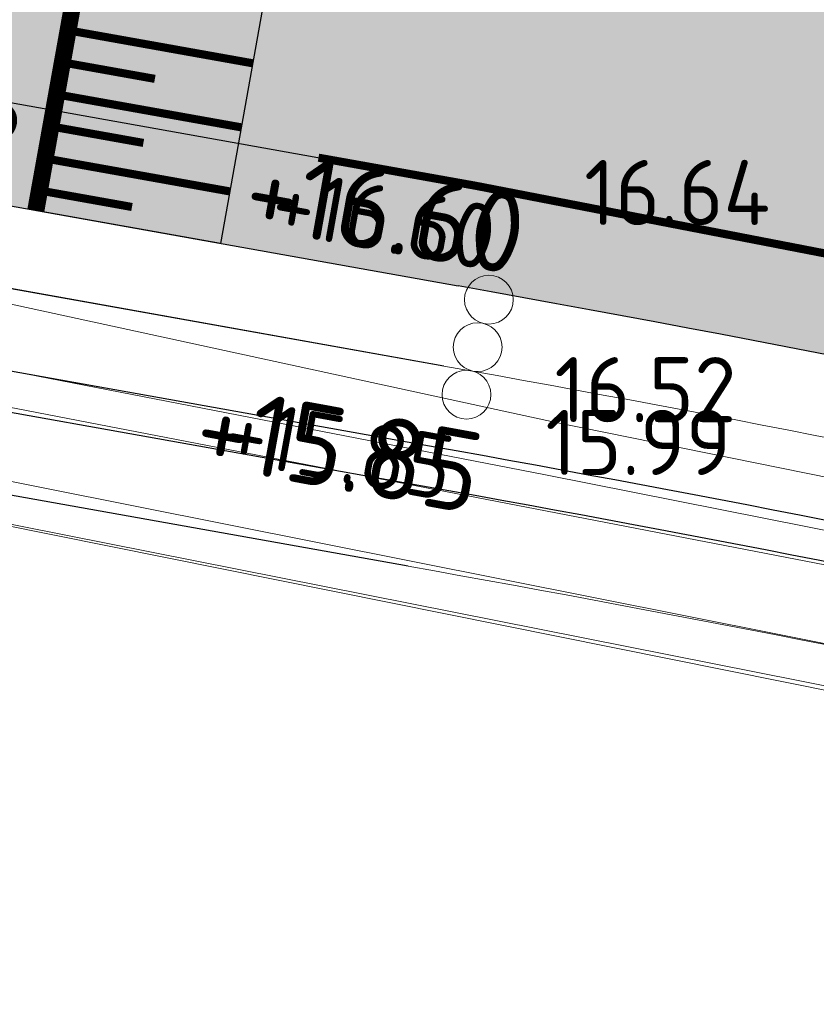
# Model space of a CAD drawing. Header units: metres. Extents: x 174255 to 175175, y 462028 to 462911.
# Tile 38 of 256: x 174592 to 174602, y 462248 to 462260. Entities that reach past the tile are written whole.
import ezdxf
from ezdxf.enums import TextEntityAlignment as Align

# ---------------------------------------------------------------- set-up
doc = ezdxf.new("R2010")
doc.units = ezdxf.units.M
doc.linetypes.add('VW-1-1_STREEP', pattern=[2, 1, -1])
for name, color, linetype, lineweight in [('B-ME-AL-PEIL_BRM-T20', 8, 'Continuous', 20), ('B-ME-AL-PEIL_MAAIVELD-T20', 8, 'Continuous', 20), ('B-ME-WH-WATERGANG_SLOOT_BODEM-G', 8, 'Continuous', 20), ('B-ME-WH-WATERGANG_SLOOT_INSTEEK-G', 8, 'Continuous', 20), ('B-WE-IE-MEUBILAIR_WEGMEUBILAIR-KOMBORD-G', 8, 'Continuous', 20), ('B-WE-VH-NAP-T20', 252, 'Continuous', 25), ('B-WE-VH-VERHARDING_ASFALT-G', 252, 'Continuous', 25), ('B-WE-VW-MARKERING_DWARS_STREEP_DOORGETROKKEN_020-G', 8, 'Continuous', 13), ('B-WE-VW-MARKERING_LANGS_STREEP_11_010-G', 8, 'VW-1-1_STREEP', 13), ('B-WE-VW-MARKERING_LANGS_STREEP_DOORGETROKKEN_010-G', 8, 'Continuous', 20), ('B-WE-VW-MARKERING_PUNTSTUK-G', 252, 'Continuous', 25), ('B-WE-WH-NAP-T20', 252, 'Continuous', 20), ('B-WE-WH-WATERGANG_BODEM-G', 252, 'Continuous', 25), ('B-WE-WH-WATERGANG_INSTEEK-G', 252, 'Continuous', 25), ('B-XX-KG-GRENS_PERCEEL-BEREKEND-G', 213, 'Continuous', 20), ('N-WE-AL-WERKGRENS-G', 173, 'AL-WERKGRENS', 20), ('N-WE-VH-NAP-T20', 7, 'Continuous', 25), ('N-WE-VH-VERHARDING_ASFALT-G', 50, 'Continuous', 25), ('N-WE-VH-VERHARDING_ASFALT_RIJBAAN-V', 254, 'Continuous', 25), ('N-WE-VH-VERHARDING_ASFALT_ROOD-V', 11, 'Continuous', 25), ('N-WE-VH-VERHARDING_DREMPEL_ASFALT-G', 30, 'Continuous', 25), ('N-WE-VW-MARKERING_DWARS_STREEP_DOORGETROKKEN_020-G', 7, 'Continuous', 13), ('N-WE-VW-MARKERING_LANGS_STREEP_11_010-G', 7, 'VW-1-1_STREEP', 13), ('N-WE-VW-MARKERING_LANGS_STREEP_DOORGETROKKEN_010-G', 7, 'Continuous', 20), ('N-WE-VW-MARKERING_PUNTSTUK-V', 7, 'Continuous', 25)]:
    doc.layers.add(name, color=color, linetype=linetype, lineweight=lineweight)
doc.layers.add('N-WE-VH-MATERIAALGRENS-G', color=15, linetype='Continuous')
doc.styles.add('NLCS-ISO-M500-T20', font='NLCS-ISO.ttf', dxfattribs={"height": 1})
doc.linetypes.add('AL-WERKGRENS', pattern='A,10,[106,Afdeling.shx,S=1,R=0,X=0,Y=0],-2', length=12)

msp = doc.modelspace()

# ---------------------------------------------------------------- hatches: boundary and pattern name
at = {"layer": 'B-WE-VW-MARKERING_PUNTSTUK-G'}
h = msp.add_hatch(color=256, dxfattribs=at)
h.dxf.hatch_style = 1
edge = h.paths.add_edge_path()
edge.add_arc((174564.0402764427, 462163.443269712), 104.9999999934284, 67.45682479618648, 72.03536528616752, ccw=False)
edge.add_arc((174544.8543714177, 461961.7783100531), 304.4999997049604, 78.74314112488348, 79.86621309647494)
edge.add_line((174598.4303089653, 462261.5279868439), (174596.0829519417, 462261.9475431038))
edge.add_arc((174595.6409137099, 462262.788436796), 0.9499999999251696, 297.7298594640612, 394.33109421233)
at = {"layer": 'N-WE-VH-VERHARDING_ASFALT_RIJBAAN-V'}
h = msp.add_hatch(color=256, dxfattribs=at)
h.dxf.hatch_style = 1
edge = h.paths.add_edge_path()
edge.add_arc((174564.0402964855, 462163.4433554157), 104.999911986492, 73.6640752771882, 77.65972110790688, ccw=False)
edge.add_line((174593.5734596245, 462264.2043289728), (174594.5588796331, 462267.3021997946))
edge.add_arc((174564.0402764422, 462163.4432697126), 108.2499999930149, 73.62474918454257, 87.85029939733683)
edge.add_line((174568.10079363, 462271.6170867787), (174567.4269862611, 462271.6423794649))
edge.add_arc((174563.535278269, 462167.9653496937), 103.7500452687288, 87.85030680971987, 89.42058191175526)
edge.add_line((174564.5844590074, 462271.7100898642), (174564.6270223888, 462268.4416303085))
edge.add_arc((174564.0402764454, 462163.4432699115), 104.9999997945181, 87.97357495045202, 89.67982627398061, ccw=False)
edge.add_arc((174567.4702368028, 462260.3826083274), 7.999999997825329, 75.2194519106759, 87.97357494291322, ccw=False)
edge.add_arc((174569.3836181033, 462267.6344337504), 0.5000000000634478, -77.98542287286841, 75.21945192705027, ccw=False)
edge.add_arc((174566.9897718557, 462278.8825224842), 12.00000000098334, 264.8930043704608, 282.01457712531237, ccw=False)
edge.add_line((174565.9215809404, 462266.9301600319), (174564.618938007, 462267.0383704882))
edge.add_line((174564.618938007, 462267.0383704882), (174564.4674735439, 462263.7458178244))
edge.add_arc((174557.0515315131, 462162.767732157), 101.2500369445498, 79.86622111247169, 85.79967551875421, ccw=False)
edge.add_line((174574.866183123, 462262.4382301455), (174592.5745656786, 462259.2731118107))
edge.add_line((174592.5745656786, 462259.2731118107), (174593.1463942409, 462262.4724104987))
edge.add_line((174593.1463942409, 462262.4724104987), (174588.6179083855, 462263.2818121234))
edge.add_arc((174590.7292753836, 462275.0946072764), 11.99999999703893, 246.06665617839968, 259.8662130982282, ccw=False)
edge.add_arc((174586.2668660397, 462265.04040901), 1.000000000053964, 77.65972044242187, 246.06665613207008, ccw=False)
h = msp.add_hatch(color=256, dxfattribs=at)
h.dxf.hatch_style = 1
edge = h.paths.add_edge_path()
edge.add_line((174596.8540240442, 462266.6000458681), (174595.8688537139, 462263.5029599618))
edge.add_arc((174595.6409137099, 462262.788436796), 0.7499999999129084, -100.13378693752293, 72.30679935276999, ccw=False)
edge.add_line((174595.508953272, 462262.0501370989), (174594.9371247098, 462258.8508384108))
edge.add_line((174594.9371247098, 462258.8508384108), (174597.8584804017, 462258.3286881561))
edge.add_arc((174544.8543713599, 461961.7783097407), 301.2500000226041, 74.85963460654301, 79.86621309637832, ccw=False)
edge.add_line((174623.5362405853, 462252.5715798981), (174653.8788924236, 462244.3615667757))
edge.add_line((174653.8788924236, 462244.3615667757), (174660.8212337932, 462242.7757974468))
edge.add_line((174660.8212337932, 462242.7757974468), (174681.8867113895, 462237.0956494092))
edge.add_line((174681.8867113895, 462237.0956494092), (174682.5373243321, 462239.002504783))
edge.add_line((174682.5373243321, 462239.002504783), (174661.3063210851, 462244.7859102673))
edge.add_line((174661.3063210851, 462244.7859102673), (174655.7265810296, 462246.451523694))
edge.add_line((174655.7265810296, 462246.451523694), (174631.3990785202, 462253.0339778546))
edge.add_arc((174657.8440221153, 462350.7694752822), 101.2499999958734, 243.4005454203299, 254.8596346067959, ccw=False)
edge.add_arc((174564.0402764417, 462163.4432697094), 108.2499999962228, 63.40054542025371, 72.35434605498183)
h = msp.add_hatch(color=256, dxfattribs=at)
h.dxf.hatch_style = 1
h.paths.add_polyline_path([(174595.508953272, 462262.0501370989), (174593.1463942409, 462262.4724104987), (174592.5745656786, 462259.2731118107), (174594.9371247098, 462258.8508384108)])
at = {"layer": 'N-WE-VH-VERHARDING_ASFALT_ROOD-V'}
h = msp.add_hatch(color=256, dxfattribs=at)
h.dxf.hatch_style = 1
edge = h.paths.add_edge_path()
edge.add_arc((174564.0402764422, 462163.4432697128), 109.4999999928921, 63.4005454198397, 87.85029939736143)
edge.add_line((174568.1476818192, 462272.8662070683), (174568.10079363, 462271.6170867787))
edge.add_arc((174564.040276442, 462163.443269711), 108.2499999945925, 63.40054542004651, 87.85029939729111, ccw=False)
edge.add_arc((174657.8440221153, 462350.7694752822), 101.2499999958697, 243.4005454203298, 254.8596346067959)
edge.add_line((174631.3990785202, 462253.0339778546), (174655.7265810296, 462246.451523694))
edge.add_line((174655.7265810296, 462246.451523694), (174661.3063210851, 462244.7859102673))
edge.add_line((174661.3063210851, 462244.7859102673), (174682.5373243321, 462239.002504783))
edge.add_line((174682.5373243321, 462239.002504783), (174682.9421733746, 462240.1890606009))
edge.add_line((174682.9421733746, 462240.1890606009), (174661.5999745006, 462246.002756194))
edge.add_line((174661.5999745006, 462246.002756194), (174656.0686526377, 462247.6539162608))
edge.add_line((174656.0686526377, 462247.6539162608), (174631.7255593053, 462254.240588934))
edge.add_arc((174657.8440221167, 462350.7694752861), 100.0000000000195, 243.40054542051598, 254.8596346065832, ccw=False)
h = msp.add_hatch(color=256, dxfattribs=at)
h.dxf.hatch_style = 1
edge = h.paths.add_edge_path()
edge.add_arc((174557.0515240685, 462162.7677710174), 101.2500000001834, 79.8662130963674, 121.8054001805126)
edge.add_line((174503.6891395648, 462248.8143771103), (174495.8416462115, 462243.9477010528))
edge.add_arc((174760.0183891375, 461817.9638858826), 501.2499997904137, 121.8054001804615, 123.7976785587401)
edge.add_arc((174200.4188712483, 462653.9569358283), 504.7500001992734, 301.56478024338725, 303.7976785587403, ccw=False)
edge.add_line((174464.6364419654, 462223.8852696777), (174441.5798745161, 462209.7203043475))
edge.add_line((174441.5798745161, 462209.7203043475), (174426.6240007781, 462200.8053942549))
edge.add_line((174426.6240007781, 462200.8053942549), (174427.304206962, 462199.5881513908))
edge.add_line((174427.304206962, 462199.5881513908), (174442.2342023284, 462208.6552432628))
edge.add_line((174442.2342023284, 462208.6552432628), (174465.2907697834, 462222.8202085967))
edge.add_arc((174200.4188713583, 462653.9569356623), 506.0000000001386, 301.5647802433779, 303.7976785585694)
edge.add_arc((174760.0183892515, 461817.963885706), 500.0000000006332, 121.8054001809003, 123.7976785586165, ccw=False)
edge.add_line((174496.5004410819, 462242.8853972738), (174504.3479344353, 462247.7520733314))
edge.add_arc((174557.0515240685, 462162.7677710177), 99.9999999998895, 79.86621309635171, 121.80540018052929, ccw=False)
edge.add_line((174574.6462490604, 462261.2077306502), (174597.6385463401, 462257.0981886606))
edge.add_arc((174544.8543713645, 461961.7783097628), 300.0000000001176, 74.85963460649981, 79.86621309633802, ccw=False)
edge.add_line((174623.2097597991, 462251.364968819), (174653.5763551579, 462243.148477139))
edge.add_line((174653.5763551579, 462243.148477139), (174660.5279753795, 462241.5605883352))
edge.add_line((174660.5279753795, 462241.5605883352), (174681.4823111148, 462235.9104088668))
edge.add_line((174681.4823111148, 462235.9104088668), (174681.8867113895, 462237.0956494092))
edge.add_line((174681.8867113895, 462237.0956494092), (174660.8212337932, 462242.7757974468))
edge.add_line((174660.8212337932, 462242.7757974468), (174653.8788924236, 462244.3615667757))
edge.add_line((174653.8788924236, 462244.3615667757), (174623.5362405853, 462252.5715798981))
edge.add_arc((174544.8543713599, 461961.7783097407), 301.2500000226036, 74.85963460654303, 79.86621309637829)
edge.add_line((174597.8584804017, 462258.3286881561), (174574.8661831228, 462262.4382301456))
at = {"layer": 'N-WE-VW-MARKERING_PUNTSTUK-V'}
h = msp.add_hatch(color=256, dxfattribs=at)
h.dxf.hatch_style = 1
edge = h.paths.add_edge_path()
edge.add_arc((174564.0402764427, 462163.443269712), 104.9999999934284, 67.45682479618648, 72.03536528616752, ccw=False)
edge.add_arc((174544.8543714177, 461961.7783100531), 304.4999997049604, 78.74314112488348, 79.86621309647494)
edge.add_line((174598.4303089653, 462261.5279868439), (174596.0829519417, 462261.9475431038))
edge.add_arc((174595.6409137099, 462262.788436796), 0.9499999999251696, 297.7298594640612, 394.33109421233)

# ---------------------------------------------------------------- linework, layer by layer
at = {"layer": 'B-ME-WH-WATERGANG_SLOOT_BODEM-G'}
for p, q in [((174597.2866518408, 462255.1293894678), (174583.450199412, 462257.6024560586)), ((174597.1986782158, 462254.6371896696), (174583.362225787, 462257.1102562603))]:
    msp.add_line(p, q, dxfattribs=at)
msp.add_lwpolyline([(174617.5929346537, 462250.6816361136), (174620.8388920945, 462250.061624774), (174620.9056854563, 462250.4894962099), (174615.4507467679, 462251.4519518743), (174598.7103845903, 462254.7743264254), (174586.502831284, 462257.1480661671), (174583.4200144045, 462257.7938884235), (174579.3712422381, 462258.4703072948), (174579.3002276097, 462258.02414528), (174583.2778165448, 462257.3174307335), (174617.5929346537, 462250.6816361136)], dxfattribs=at)
for radius, start in [(298, 75.79996374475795), (297.5, 75.79996374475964)]:
    msp.add_arc((174544.8543713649, 461961.7783097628), radius, start, 79.86621309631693, dxfattribs=at)
at = {"layer": 'B-ME-WH-WATERGANG_SLOOT_INSTEEK-G'}
for p, q in [((174597.4625990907, 462256.1137890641), (174583.6261466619, 462258.5868556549)), ((174597.0227309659, 462253.6527900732), (174583.1862785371, 462256.125856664))]:
    msp.add_line(p, q, dxfattribs=at)
msp.add_lwpolyline([(174615.1700903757, 462250.1034859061), (174619.3234954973, 462249.3612537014), (174620.486179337, 462249.4905871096), (174621.3971387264, 462249.5553919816), (174621.433812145, 462250.860485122), (174615.2552007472, 462252.0904363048), (174598.8210714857, 462255.4232474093), (174586.7066864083, 462258.0531163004), (174579.3351683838, 462259.1437633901), (174578.78519711, 462258.1949091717), (174579.1195386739, 462257.4325315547), (174583.4678398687, 462256.42486457), (174615.1700903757, 462250.1034859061)], dxfattribs=at)
for radius, start in [(299, 75.79996374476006), (299, 75.79996374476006), (296.5, 75.79996374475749), (296.5, 75.79996374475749)]:
    msp.add_arc((174544.8543713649, 461961.7783097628), radius, start, 79.86621309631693, dxfattribs=at)
at = {"layer": 'B-WE-IE-MEUBILAIR_WEGMEUBILAIR-KOMBORD-G'}
for centre in [(174598.0158105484, 462256.9295538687), (174597.8776873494, 462256.3456686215), (174597.7395641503, 462255.7617833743)]:
    msp.add_circle(centre, 0.3, dxfattribs=at)
at = {"layer": 'B-WE-VH-VERHARDING_ASFALT-G'}
msp.add_line((174574.6462490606, 462261.2077306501), (174597.6385463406, 462257.0981886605), dxfattribs=at)
msp.add_arc((174544.8543713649, 461961.7783097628), 300, 74.8596346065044, 79.86621309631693, dxfattribs=at)
at = {"layer": 'B-WE-VW-MARKERING_DWARS_STREEP_DOORGETROKKEN_020-G', "const_width": 0.2}
msp.add_lwpolyline([(174593.2448342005, 462262.4548157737), (174592.4530715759, 462258.0250175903)], dxfattribs=at)
at = {"layer": 'B-WE-VW-MARKERING_LANGS_STREEP_11_010-G', "ltscale": 2, "const_width": 0.1, "flags": 128}
msp.add_lwpolyline([(174597.8055733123, 462266.2925148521, -0.03677538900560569), (174612.5092762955, 462260.2359272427, 0.05004141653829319), (174631.3990785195, 462253.0339778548), (174655.7265810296, 462246.451523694), (174661.3063210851, 462244.7859102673)], format="xyb", dxfattribs=at)
at = {"layer": 'B-WE-VW-MARKERING_LANGS_STREEP_11_010-G', "ltscale": 2, "flags": 128}
msp.add_lwpolyline([(174595.9215243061, 462258.674891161, 0.1, 0.1, 0), (174597.858480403, 462258.3286881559, 0.1, 0.1, -0.02184879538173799), (174623.5362405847, 462252.5715798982, 0.1, 0.1, 0), (174653.8788924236, 462244.3615667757, 0.1, 0.1, 0), (174660.8212337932, 462242.7757974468, 0, 0, 0)], format="xyseb", dxfattribs=at)
at = {"layer": 'B-WE-VW-MARKERING_LANGS_STREEP_DOORGETROKKEN_010-G', "const_width": 0.1, "flags": 128}
for points in [[(174592.8489528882, 462260.239916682), (174595.1130719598, 462259.8352380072)], [(174592.7785739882, 462259.8461568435), (174593.9106335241, 462259.6438175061)], [(174592.7081950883, 462259.4523970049), (174594.9723141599, 462259.0477183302)], [(174592.6378161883, 462259.0586371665), (174593.7698757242, 462258.856297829)], [(174592.5674372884, 462258.6648773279), (174594.8315563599, 462258.2601986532)], [(174592.4970583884, 462258.2711174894), (174593.6291179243, 462258.068778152)]]:
    msp.add_lwpolyline(points, dxfattribs=at)
at = {"layer": 'B-WE-WH-WATERGANG_BODEM-G'}
for p, q in [((174597.2866518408, 462255.1293894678), (174583.450199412, 462257.6024560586)), ((174597.1986782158, 462254.6371896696), (174583.362225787, 462257.1102562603))]:
    msp.add_line(p, q, dxfattribs=at)
for radius, start in [(298, 75.79996374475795), (297.5, 75.79996374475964)]:
    msp.add_arc((174544.8543713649, 461961.7783097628), radius, start, 79.86621309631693, dxfattribs=at)
at = {"layer": 'B-WE-WH-WATERGANG_INSTEEK-G'}
for p, q in [((174597.4625990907, 462256.1137890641), (174583.6261466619, 462258.5868556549)), ((174597.0227309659, 462253.6527900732), (174583.1862785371, 462256.125856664))]:
    msp.add_line(p, q, dxfattribs=at)
at = {"layer": 'B-XX-KG-GRENS_PERCEEL-BEREKEND-G'}
msp.add_lwpolyline([(174538.3891990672, 462257.2736030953), (174544.5280939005, 462258.2922262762), (174554.3216816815, 462259.2606468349), (174563.5931634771, 462259.1911823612), (174572.8653587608, 462258.1660508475), (174582.1605825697, 462256.1491685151), (174619.919983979, 462248.6541627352)], dxfattribs=at)
at = {"layer": 'N-WE-AL-WERKGRENS-G', "flags": 128}
msp.add_lwpolyline([(174681.5973007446, 462243.5125462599), (174681.058, 462261.019), (174682.966, 462284.801), (174683.583, 462297.765), (174686.249, 462320.652), (174688.507, 462336.11), (174690.024, 462341.923), (174715.341, 462404.33), (174717.601, 462411.68), (174737.648, 462460.859), (174741.719, 462470.505), (174748.8174954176, 462487.3586613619), (174674.4426188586, 462494.0136810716, 0.04199874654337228), (174666.0577772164, 462494.0580673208), (174643.5965542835, 462492.2877370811, -0.02119842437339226), (174639.3615599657, 462492.1340915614), (174613.9155730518, 462492.2899863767), (174609.2232672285, 462496.2598588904), (174608.9575721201, 462517.182709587), (174610.5956108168, 462533.7283149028), (174610.9540414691, 462546.9261407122), (174609.5377019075, 462546.9261407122), (174609.5576061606, 462563.2145506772), (174618.4041220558, 462564.58360208), (174617.8821627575, 462574.521242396), (174609.6591004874, 462573.6964514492), (174609.1962527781, 462609.6936768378), (174614.4864065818, 462610.5266680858), (174612.9706969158, 462619.9735749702), (174609.0880396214, 462619.5310938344), (174608.9272320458, 462630.6163253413), (174611.9378306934, 462638.3239748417), (174653.3349444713, 462646.1372608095), (174694.6818985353, 462654.970900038), (174753.65584954, 462669.6940842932), (174754.2374067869, 462666.5807575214), (174760.4149001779, 462667.3878026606), (174761.8521453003, 462678.247315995), (174772.3394313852, 462679.7783996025), (174801.2688373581, 462672.4202533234), (174803.3914212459, 462678.6153061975), (174801.3912631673, 462679.5941639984), (174797.2767374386, 462686.2291198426), (174795.7751198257, 462697.8273500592), (174787.848539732, 462696.8455267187), (174788.4591136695, 462691.5931226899), (174783.4545685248, 462686.9545733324), (174765.0261672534, 462688.3792341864), (174763.0242693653, 462691.2723908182), (174740.9829572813, 462686.155677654), (174741.9639806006, 462681.4808580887), (174695.5872891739, 462670.3409632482), (174674.2147626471, 462665.2945028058), (174611.4374820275, 462653.0732600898), (174598.8645312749, 462662.13523327), (174595.0223441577, 462656.9130516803), (174598.2662547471, 462653.8008350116), (174601.5634410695, 462645.0663725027), (174585.1842807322, 462641.5586732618), (174585.8464585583, 462637.5875608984), (174468.1056243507, 462610.7709373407), (174467.2560214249, 462614.5686403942), (174459.4445290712, 462613.0280098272), (174458.9501893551, 462618.3943176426), (174449.1204393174, 462618.0455648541), (174449.2902757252, 462624.9096309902), (174429.9505628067, 462629.3682605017), (174428.4125051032, 462620.5774745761), (174434.3719258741, 462618.9092756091), (174430.6410069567, 462597.2567441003), (174453.0229303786, 462592.7961489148), (174457.7870609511, 462586.5717323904), (174474.7794898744, 462527.6626612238), (174488.3963974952, 462479.3962233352), (174491.1789970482, 462461.4260860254), (174515.9643294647, 462468.2096916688), (174535.6773629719, 462396.0507231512), (174500.8343877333, 462386.5209101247), (174501.8615933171, 462382.6610135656), (174505.4836250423, 462383.6990470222), (174513.3867074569, 462351.3168631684), (174573.0903066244, 462348.6251340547), (174564.8637000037, 462275.1553162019), (174544.951, 462280.682), (174541.1711676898, 462282.4329223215), (174531.995, 462278.877), (174531.51, 462278.619), (174530.322, 462277.987), (174523.197, 462274.196), (174512.77, 462266.76), (174511.323, 462265.728), (174510.321, 462265.106), (174492.908, 462254.307), (174458.682, 462233.081), (174433.0178788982, 462217.3395679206), (174430.6775455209, 462218.3936992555), (174424.1837800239, 462214.1380009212), (174422.6535519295, 462205.2010971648), (174428.0210119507, 462195.9942083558), (174430.5816283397, 462197.2740921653), (174431.8292734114, 462199.5886350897), (174481.4636288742, 462229.3806376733), (174511.7460260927, 462247.9955950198), (174520.1082227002, 462251.9168407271), (174528.9933470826, 462255.0447097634), (174538.3891990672, 462257.2736030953), (174544.5280939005, 462258.2922262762), (174554.3216816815, 462259.2606468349), (174563.5931634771, 462259.1911823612), (174572.8653587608, 462258.1660508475), (174582.1605825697, 462256.1491685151), (174620.668, 462248.404), (174620.813, 462250.715), (174679.071, 462234.3), (174681.5973007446, 462243.5125462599)], format="xyb", dxfattribs=at)
at = {"layer": 'N-WE-VH-MATERIAALGRENS-G', "flags": 128}
for points in [[(174568.10079363, 462271.6170867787, -0.1070887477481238), (174612.5092762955, 462260.2359272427, 0.05004141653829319), (174631.3990785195, 462253.0339778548), (174655.7265810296, 462246.451523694), (174661.3063210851, 462244.7859102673)], [(174441.5798745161, 462209.7203043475), (174464.6364419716, 462223.8852696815, 0.009743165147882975), (174481.1920887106, 462234.5061484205, -0.008693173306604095), (174495.8416462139, 462243.9477010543), (174503.6891395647, 462248.8143771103, -0.1850645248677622), (174574.866183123, 462262.4382301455), (174597.858480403, 462258.3286881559, -0.02184879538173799), (174623.5362405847, 462252.5715798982), (174653.8788924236, 462244.3615667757), (174660.8212337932, 462242.7757974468)]]:
    msp.add_lwpolyline(points, format="xyb", dxfattribs=at)
at = {"layer": 'N-WE-VH-VERHARDING_ASFALT-G'}
msp.add_line((174574.6462490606, 462261.2077306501), (174597.6385463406, 462257.0981886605), dxfattribs=at)
msp.add_arc((174544.8543713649, 461961.7783097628), 300, 74.8596346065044, 79.86621309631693, dxfattribs=at)
at = {"layer": 'N-WE-VH-VERHARDING_DREMPEL_ASFALT-G', "flags": 128}
msp.add_lwpolyline([(174592.3546316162, 462258.0426123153), (174593.1463942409, 462262.4724104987), (174595.508953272, 462262.0501370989), (174594.7171906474, 462257.6203389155)], close=True, dxfattribs=at)
msp.add_lwpolyline([(174592.3546316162, 462258.0426123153), (174593.1463942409, 462262.4724104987), (174595.508953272, 462262.0501370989), (174594.7171906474, 462257.6203389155)], close=True, dxfattribs=at)
at = {"layer": 'N-WE-VW-MARKERING_DWARS_STREEP_DOORGETROKKEN_020-G', "const_width": 0.2}
msp.add_lwpolyline([(174593.2448342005, 462262.4548157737), (174592.4530715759, 462258.0250175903)], dxfattribs=at)
at = {"layer": 'N-WE-VW-MARKERING_LANGS_STREEP_11_010-G', "ltscale": 2, "flags": 128}
for points in [[(174597.8055733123, 462266.2925148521, 0.1, 0.1, -0.03677538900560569), (174612.5092762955, 462260.2359272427, 0.1, 0.1, 0.05004141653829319), (174631.3990785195, 462253.0339778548, 0.1, 0.1, 0), (174655.7265810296, 462246.451523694, 0.1, 0.1, 0), (174661.3063210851, 462244.7859102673, 0.1, 0.1, 0), (174682.5373243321, 462239.002504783, 0, 0, 0)], [(174595.9215243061, 462258.674891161, 0.1, 0.1, 0), (174597.858480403, 462258.3286881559, 0.1, 0.1, -0.02184879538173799), (174623.5362405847, 462252.5715798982, 0.1, 0.1, 0), (174653.8788924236, 462244.3615667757, 0.1, 0.1, 0), (174660.8212337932, 462242.7757974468, 0.1, 0.1, 0), (174681.8867113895, 462237.0956494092, 0, 0, 0)]]:
    msp.add_lwpolyline(points, format="xyseb", dxfattribs=at)
at = {"layer": 'N-WE-VW-MARKERING_LANGS_STREEP_DOORGETROKKEN_010-G', "const_width": 0.1, "flags": 128}
for points in [[(174592.8489528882, 462260.239916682), (174595.1130719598, 462259.8352380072)], [(174592.7785739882, 462259.8461568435), (174593.9106335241, 462259.6438175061)], [(174592.7081950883, 462259.4523970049), (174594.9723141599, 462259.0477183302)], [(174592.6378161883, 462259.0586371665), (174593.7698757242, 462258.856297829)], [(174592.5674372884, 462258.6648773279), (174594.8315563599, 462258.2601986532)], [(174592.4970583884, 462258.2711174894), (174593.6291179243, 462258.068778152)]]:
    msp.add_lwpolyline(points, dxfattribs=at)

# ---------------------------------------------------------------- texts
at = {"layer": 'B-ME-AL-PEIL_BRM-T20', "style": 'NLCS-ISO-M500-T20'}
msp.add_text('+16.60', height=0.8, rotation=349.8700000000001, dxfattribs=at).set_placement((174596.658163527, 462257.5273798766), align=Align.CENTER)
msp.add_text('+15.85', height=0.8, rotation=349.6586050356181, dxfattribs=at).set_placement((174596.175072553, 462255.0959761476), align=Align.MIDDLE_CENTER)
at = {"layer": 'B-ME-AL-PEIL_MAAIVELD-T20', "style": 'NLCS-ISO-M500-T20'}
for s, p in [('16.64', (174599.1858579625, 462257.8462867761)), ('16.52', (174598.8210714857, 462255.4232474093)), ('15.99', (174598.7103845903, 462254.7743264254))]:
    msp.add_text(s, height=0.8, dxfattribs=at).set_placement(p)
at = {"layer": 'B-WE-VH-NAP-T20', "style": 'NLCS-ISO-M500-T20'}
for s, p in [('+16.68', (174590.455561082, 462258.63600573)), ('+16.60', (174596.658163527, 462257.5273798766))]:
    msp.add_text(s, height=0.9999999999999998, rotation=349.8700000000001, dxfattribs=at).set_placement(p, align=Align.CENTER)
at = {"layer": 'B-WE-WH-NAP-T20', "style": 'NLCS-ISO-M500-T20'}
msp.add_text('+15.85', height=0.9999999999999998, rotation=349.6586050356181, dxfattribs=at).set_placement((174596.175072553, 462255.0959761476), align=Align.MIDDLE_CENTER)
at = {"layer": 'N-WE-VH-NAP-T20', "style": 'NLCS-ISO-M500-T20'}
msp.add_text('+16.60', height=0.8, rotation=349.8700000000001, dxfattribs=at).set_placement((174596.658163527, 462257.5273798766), align=Align.CENTER)

doc.saveas('drawing.dxf')
